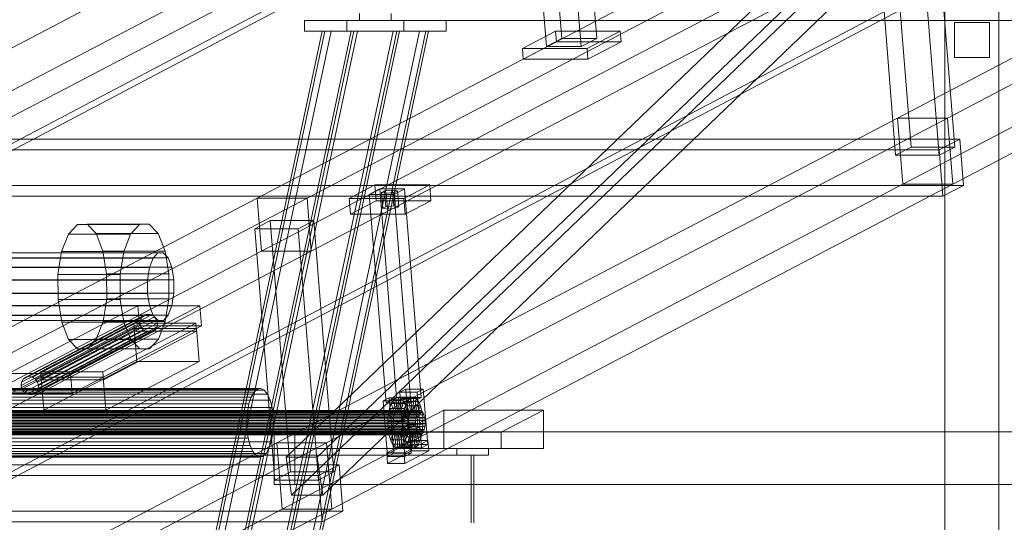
# Model space of a CAD drawing. Header units: millimetres. Extents: x -4738 to 65662, y -68080 to 6847.
# Tile 39 of 256: x -3879 to -3151, y -35844 to -35472. Entities that reach past the tile are written whole.
import ezdxf

# ---------------------------------------------------------------- set-up
doc = ezdxf.new("R2010")
doc.units = ezdxf.units.MM
for name, color, linetype, lineweight in [('COTAS_P', 1, 'Continuous', 0), ('frontal_C09', 7, 'Continuous', 0), ('frontal_C10', 7, 'Continuous', 0)]:
    doc.layers.add(name, color=color, linetype=linetype, lineweight=lineweight)
doc.dimstyles.new('R19_100', dxfattribs={"dimtxt": 250, "dimasz": 150, "dimexe": 150, "dimexo": 80, "dimgap": 100, "dimtad": 1, "dimtih": 1, "dimtoh": 1, "dimdsep": 46, "dimcen": 0.09, "dimadec": 0, "dimazin": 0, "dimtfac": 1, "dimtdec": 4, "dimtofl": 0, "dimtmove": 0, "dimatfit": 3, "dimfxl": 1, "dimtolj": 1, "dimtzin": 0, "dimarcsym": 0})

# ---------------------------------------------------------------- blocks, each defined once
blk = doc.blocks.new('DIM_R31_46')
at = {"layer": 'COTAS_P'}
for p, q in [((-4100, -35030), (-4219.91, -35921.98)), ((140, -35600), (20.09, -36491.98)), ((-4219.91, -35921.98), (-4065.25, -35897.36)), ((20.09, -36491.98), (-4219.91, -35921.98)), ((-4219.91, -35921.98), (-4077.24, -35986.56)), ((20.09, -36491.98), (-122.58, -36427.39)), ((20.09, -36491.98), (-134.57, -36516.59))]:
    blk.add_line(p, q, dxfattribs=at)
blk.add_text('4278.14 P', height=250, rotation=172.34341, dxfattribs=at).set_placement((-2113.24, -36306.08))

msp = doc.modelspace()

# ---------------------------------------------------------------- linework, layer by layer
at = {"layer": 'frontal_C09'}
for p, q in [((-3194.458, -35988), (-3194.458, -35272.815)), ((-3154.458, -35988), (-3154.458, -35278.192)), ((-3161.458, -35474.371), (-3187.458, -35474.371)), ((-3187.458, -35500.371), (-3187.458, -35474.371)), ((-3161.458, -35474.371), (-3161.458, -35500.371)), ((-3161.458, -35500.371), (-3187.458, -35500.371))]:
    msp.add_line(p, q, dxfattribs=at)
at = {"layer": 'frontal_C10'}
for p, q in [((-4449.639, -35862.156), (-440.917, -33746.29)), ((19.331, -33746.29), (-3989.39, -35862.156)), ((-440.523, -33751.187), (-4449.244, -35867.053)), ((-3988.995, -35867.053), (19.726, -33751.187)), ((-3984.231, -35545.176), (-3524.851, -35304.603)), ((-2770.043, -35304.603), (-3229.423, -35545.176)), ((-3192.603, -35545.176), (-2733.224, -35304.603)), ((-4017.134, -35594.161), (-3557.754, -35353.588)), ((-3980.314, -35594.161), (-3520.934, -35353.588)), ((-3225.506, -35594.161), (-2766.127, -35353.588)), ((-3188.686, -35594.161), (-2729.307, -35353.588)), ((-3243.915, -35363.932), (-3703.295, -35604.505)), ((-3666.475, -35604.505), (-3207.095, -35363.932)), ((-3237.503, -35369.481), (-3681.999, -35796.197)), ((-3658.986, -35796.197), (-3214.491, -35369.481)), ((-3485.855, -35386.64), (-3477.887, -35486.291)), ((-3452.113, -35486.291), (-3460.081, -35386.64)), ((-3230.905, -35572.676), (-3245.789, -35386.533)), ((-3234.305, -35380.519), (-3219.421, -35566.661)), ((-3198.688, -35572.676), (-3213.572, -35386.533)), ((-3187.204, -35566.661), (-3202.088, -35380.519)), ((-3489.372, -35492.305), (-3497.34, -35392.655)), ((-3471.566, -35392.655), (-3463.598, -35492.305)), ((-3677.882, -35824.286), (-3233.386, -35397.57)), ((-3654.869, -35824.286), (-3210.374, -35397.57)), ((-3700.161, -35643.692), (-3240.782, -35403.12)), ((-3663.341, -35643.692), (-3203.962, -35403.12)), ((-3637.097, -35472.889), (-3668.357, -35472.889)), ((-3668.357, -35472.889), (-3594.718, -35472.889)), ((-3668.357, -35480.889), (-3668.357, -35472.889)), ((-3563.458, -35472.889), (-3637.097, -35472.889)), ((-3637.097, -35472.889), (-3637.097, -35480.889)), ((-3627.63, -35472.889), (-3627.63, -35467.889)), ((-3604.185, -35472.889), (-3627.63, -35472.889)), ((-3627.63, -35472.889), (-2836.002, -35472.889)), ((-3604.185, -35467.889), (-3604.185, -35472.889)), ((-3604.185, -35472.889), (-2812.557, -35472.889)), ((-3594.718, -35472.889), (-3563.458, -35472.889)), ((-3594.718, -35472.889), (-3594.718, -35480.889)), ((-3563.458, -35480.889), (-3563.458, -35472.889)), ((-3760.25, -35975), (-3655.245, -35480.889)), ((-3653.291, -35480.889), (-3758.296, -35975)), ((-3648.689, -35480.889), (-3753.694, -35975)), ((-3738.759, -35975), (-3633.754, -35480.889)), ((-3631.8, -35480.889), (-3736.805, -35975)), ((-3734.156, -35975), (-3629.151, -35480.889)), ((-3707.669, -35975), (-3602.664, -35480.889)), ((-3600.015, -35480.889), (-3705.02, -35975)), ((-3703.067, -35975), (-3598.061, -35480.889)), ((-3583.126, -35480.889), (-3688.132, -35975)), ((-3578.524, -35480.889), (-3683.529, -35975)), ((-3681.575, -35975), (-3576.57, -35480.889)), ((-3594.718, -35480.889), (-3668.357, -35480.889)), ((-3668.357, -35480.889), (-3637.097, -35480.889)), ((-3653.291, -35480.889), (-3655.245, -35480.889)), ((-3655.245, -35480.889), (-3600.015, -35480.889)), ((-3598.061, -35480.889), (-3653.291, -35480.889)), ((-3633.754, -35480.889), (-3653.291, -35480.889)), ((-3653.291, -35480.889), (-3648.689, -35480.889)), ((-3648.689, -35480.889), (-3629.151, -35480.889)), ((-3637.097, -35480.889), (-3563.458, -35480.889)), ((-3631.8, -35480.889), (-3633.754, -35480.889)), ((-3633.754, -35480.889), (-3578.524, -35480.889)), ((-3629.151, -35480.889), (-3633.754, -35480.889)), ((-3576.57, -35480.889), (-3631.8, -35480.889)), ((-3583.126, -35480.889), (-3602.664, -35480.889)), ((-3602.664, -35480.889), (-3598.061, -35480.889)), ((-3600.015, -35480.889), (-3598.061, -35480.889)), ((-3598.061, -35480.889), (-3578.524, -35480.889)), ((-3563.458, -35480.889), (-3594.718, -35480.889)), ((-3578.524, -35480.889), (-3583.126, -35480.889)), ((-3578.524, -35480.889), (-3576.57, -35480.889)), ((-3482.582, -35480.923), (-3507.082, -35493.754)), ((-3434.716, -35480.923), (-3482.582, -35480.923)), ((-3482.582, -35480.923), (-3481.955, -35488.761)), ((-3459.216, -35493.754), (-3434.716, -35480.923)), ((-3434.09, -35488.761), (-3434.716, -35480.923)), ((-3506.456, -35501.592), (-3481.955, -35488.761)), ((-3489.372, -35492.305), (-3477.887, -35486.291)), ((-3481.955, -35488.761), (-3434.09, -35488.761)), ((-3477.887, -35486.291), (-3452.113, -35486.291)), ((-3452.113, -35486.291), (-3463.598, -35492.305)), ((-3434.09, -35488.761), (-3458.59, -35501.592)), ((-3507.082, -35493.754), (-3459.216, -35493.754)), ((-3506.456, -35501.592), (-3507.082, -35493.754)), ((-3463.598, -35492.305), (-3489.372, -35492.305)), ((-3459.216, -35493.754), (-3458.59, -35501.592)), ((-3458.59, -35501.592), (-3506.456, -35501.592)), ((-3229.423, -35545.176), (-3688.802, -35785.749)), ((-3651.982, -35785.749), (-3192.603, -35545.176)), ((-3229.423, -35545.176), (-3192.603, -35545.176)), ((-3225.506, -35594.161), (-3229.423, -35545.176)), ((-3192.603, -35545.176), (-3188.686, -35594.161)), ((-3183.38, -35560.76), (-4011.827, -35560.76)), ((-3198.693, -35568.779), (-3183.38, -35560.76)), ((-3180.638, -35595.05), (-3183.38, -35560.76)), ((-4027.14, -35568.779), (-3198.693, -35568.779)), ((-3230.905, -35572.676), (-3219.421, -35566.661)), ((-3219.421, -35566.661), (-3187.204, -35566.661)), ((-3198.693, -35568.779), (-3195.951, -35603.069)), ((-3187.204, -35566.661), (-3198.688, -35572.676)), ((-3198.688, -35572.676), (-3230.905, -35572.676)), ((-4009.086, -35595.05), (-3180.638, -35595.05)), ((-3684.886, -35834.734), (-3225.506, -35594.161)), ((-3648.066, -35834.734), (-3188.686, -35594.161)), ((-3616.182, -35594.666), (-3635.323, -35604.69)), ((-3612.719, -35597.673), (-3620.375, -35601.683)), ((-3575.68, -35594.666), (-3616.182, -35594.666)), ((-3616.182, -35594.666), (-3615.242, -35606.423)), ((-3594.309, -35597.673), (-3612.719, -35597.673)), ((-3612.719, -35597.673), (-3600.368, -35752.145)), ((-3609.136, -35599.077), (-3603.204, -35598.475)), ((-3603.204, -35598.475), (-3599.57, -35599.077)), ((-3602.264, -35610.232), (-3603.204, -35598.475)), ((-3601.965, -35601.683), (-3594.309, -35597.673)), ((-3594.821, -35604.69), (-3575.68, -35594.666)), ((-3581.958, -35752.145), (-3594.309, -35597.673)), ((-3574.74, -35606.423), (-3575.68, -35594.666)), ((-3188.686, -35594.161), (-3225.506, -35594.161)), ((-3180.638, -35595.05), (-3195.951, -35603.069)), ((-3195.951, -35603.069), (-4024.398, -35603.069)), ((-3703.295, -35604.505), (-3931.53, -35724.029)), ((-3894.71, -35724.029), (-3666.475, -35604.505)), ((-3703.295, -35604.505), (-3700.161, -35643.692)), ((-3666.475, -35604.505), (-3703.295, -35604.505)), ((-3663.341, -35643.692), (-3666.475, -35604.505)), ((-3635.323, -35604.69), (-3594.821, -35604.69)), ((-3634.383, -35616.447), (-3635.323, -35604.69)), ((-3620.375, -35601.683), (-3601.965, -35601.683)), ((-3608.024, -35756.154), (-3620.375, -35601.683)), ((-3611.433, -35600.28), (-3609.136, -35599.077)), ((-3607.798, -35600.881), (-3611.433, -35600.28)), ((-3610.493, -35612.036), (-3611.433, -35600.28)), ((-3608.196, -35610.833), (-3609.136, -35599.077)), ((-3601.867, -35600.28), (-3607.798, -35600.881)), ((-3607.798, -35600.881), (-3606.858, -35612.637)), ((-3601.965, -35601.683), (-3589.614, -35756.154)), ((-3599.57, -35599.077), (-3601.867, -35600.28)), ((-3600.927, -35612.036), (-3601.867, -35600.28)), ((-3598.63, -35610.833), (-3599.57, -35599.077)), ((-3594.821, -35604.69), (-3593.881, -35616.447)), ((-3634.383, -35616.447), (-3615.242, -35606.423)), ((-3615.242, -35606.423), (-3574.74, -35606.423)), ((-3608.196, -35610.833), (-3610.493, -35612.036)), ((-3610.493, -35612.036), (-3606.858, -35612.637)), ((-3602.264, -35610.232), (-3608.196, -35610.833)), ((-3606.858, -35612.637), (-3600.927, -35612.036)), ((-3598.63, -35610.833), (-3602.264, -35610.232)), ((-3600.927, -35612.036), (-3598.63, -35610.833)), ((-3574.74, -35606.423), (-3593.881, -35616.447)), ((-3593.881, -35616.447), (-3634.383, -35616.447)), ((-3843.03, -35631.065), (-3836.425, -35623.954)), ((-3836.425, -35623.954), (-3829.259, -35623.853)), ((-3836.425, -35623.954), (-3790.4, -35623.954)), ((-3829.259, -35623.853), (-3822.624, -35630.778)), ((-3829.259, -35623.853), (-3783.234, -35623.853)), ((-3790.4, -35623.954), (-3797.005, -35631.065)), ((-3783.234, -35623.853), (-3790.4, -35623.954)), ((-3776.599, -35630.778), (-3783.234, -35623.853)), ((-3693.684, -35621.091), (-3705.169, -35627.106)), ((-3705.169, -35627.106), (-3672.951, -35627.106)), ((-3690.285, -35813.248), (-3705.169, -35627.106)), ((-3661.467, -35621.091), (-3693.684, -35621.091)), ((-3693.684, -35621.091), (-3678.8, -35807.234)), ((-3672.951, -35627.106), (-3661.467, -35621.091)), ((-3658.068, -35813.248), (-3672.951, -35627.106)), ((-3646.583, -35807.234), (-3661.467, -35621.091)), ((-3848.069, -35644.103), (-3843.03, -35631.065)), ((-3843.03, -35631.065), (-3797.005, -35631.065)), ((-3822.624, -35630.778), (-3817.529, -35643.674)), ((-3822.624, -35630.778), (-3776.599, -35630.778)), ((-3797.005, -35631.065), (-3802.044, -35644.103)), ((-3771.504, -35643.674), (-3776.599, -35630.778)), ((-3928.396, -35763.217), (-3700.161, -35643.692)), ((-3918.407, -35648.876), (-3780.333, -35648.876)), ((-3914.824, -35645.018), (-3776.749, -35645.018)), ((-3910.936, -35644.963), (-3772.861, -35644.963)), ((-3907.336, -35648.72), (-3769.261, -35648.72)), ((-3891.576, -35763.217), (-3663.341, -35643.692)), ((-3850.774, -35661.084), (-3848.069, -35644.103)), ((-3848.069, -35644.103), (-3802.044, -35644.103)), ((-3817.529, -35643.674), (-3814.75, -35660.578)), ((-3817.529, -35643.674), (-3771.504, -35643.674)), ((-3802.044, -35644.103), (-3804.75, -35661.084)), ((-3780.333, -35648.876), (-3783.067, -35655.95)), ((-3776.749, -35645.018), (-3780.333, -35648.876)), ((-3772.861, -35644.963), (-3776.749, -35645.018)), ((-3769.261, -35648.72), (-3772.861, -35644.963)), ((-3768.725, -35660.578), (-3771.504, -35643.674)), ((-3766.497, -35655.717), (-3769.261, -35648.72)), ((-3700.161, -35643.692), (-3663.341, -35643.692)), ((-3921.141, -35655.95), (-3783.067, -35655.95)), ((-3904.572, -35655.717), (-3766.497, -35655.717)), ((-3783.067, -35655.95), (-3784.535, -35665.163)), ((-3764.99, -35664.888), (-3766.497, -35655.717)), ((-3850.735, -35679.422), (-3850.774, -35661.084)), ((-3850.774, -35661.084), (-3804.75, -35661.084)), ((-3814.75, -35660.578), (-3814.711, -35678.916)), ((-3768.725, -35660.578), (-3814.75, -35660.578)), ((-3804.75, -35661.084), (-3804.71, -35679.422)), ((-3768.686, -35678.916), (-3768.725, -35660.578)), ((-3922.609, -35665.163), (-3784.535, -35665.163)), ((-3764.99, -35664.888), (-3903.064, -35664.888)), ((-3784.535, -35665.163), (-3784.513, -35675.112)), ((-3764.968, -35674.837), (-3764.99, -35664.888)), ((-3922.588, -35675.112), (-3784.513, -35675.112)), ((-3903.043, -35674.837), (-3764.968, -35674.837)), ((-3814.711, -35678.916), (-3817.417, -35695.897)), ((-3814.711, -35678.916), (-3768.686, -35678.916)), ((-3784.513, -35675.112), (-3783.006, -35684.283)), ((-3771.392, -35695.897), (-3768.686, -35678.916)), ((-3766.436, -35684.05), (-3764.968, -35674.837)), ((-3921.08, -35684.283), (-3783.006, -35684.283)), ((-3904.511, -35684.05), (-3766.436, -35684.05)), ((-3791.719, -35684.242), (-3887.423, -35734.361)), ((-3847.957, -35696.326), (-3850.735, -35679.422)), ((-3850.735, -35679.422), (-3804.71, -35679.422)), ((-3841.399, -35734.361), (-3745.694, -35684.242)), ((-3804.71, -35679.422), (-3801.932, -35696.326)), ((-3745.694, -35684.242), (-3791.719, -35684.242)), ((-3791.719, -35684.242), (-3790.544, -35698.937)), ((-3783.006, -35684.283), (-3780.242, -35691.28)), ((-3769.17, -35691.124), (-3766.436, -35684.05)), ((-3744.519, -35698.937), (-3745.694, -35684.242)), ((-3918.316, -35691.28), (-3780.242, -35691.28)), ((-3907.245, -35691.124), (-3769.17, -35691.124)), ((-3876.62, -35738.42), (-3788.572, -35692.31)), ((-3874.648, -35736.933), (-3786.6, -35690.823)), ((-3872.224, -35736.411), (-3784.176, -35690.301)), ((-3869.716, -35736.933), (-3781.669, -35690.823)), ((-3867.507, -35738.42), (-3779.459, -35692.31)), ((-3789.791, -35694.535), (-3788.572, -35692.31)), ((-3788.572, -35692.31), (-3786.6, -35690.823)), ((-3786.6, -35690.823), (-3784.176, -35690.301)), ((-3784.176, -35690.301), (-3781.669, -35690.823)), ((-3781.669, -35690.823), (-3779.459, -35692.31)), ((-3780.242, -35691.28), (-3776.642, -35695.037)), ((-3779.459, -35692.31), (-3777.885, -35694.535)), ((-3772.754, -35694.982), (-3769.17, -35691.124)), ((-3914.716, -35695.037), (-3776.642, -35695.037)), ((-3910.828, -35694.982), (-3772.754, -35694.982)), ((-3886.248, -35749.057), (-3790.544, -35698.937)), ((-3790.071, -35697.159), (-3878.119, -35743.269)), ((-3877.838, -35740.645), (-3789.791, -35694.535)), ((-3877.419, -35745.893), (-3789.371, -35699.784)), ((-3865.932, -35740.645), (-3777.885, -35694.535)), ((-3865.513, -35745.893), (-3777.465, -35699.784)), ((-3865.232, -35743.269), (-3777.184, -35697.159)), ((-3794.686, -35697.023), (-3863.593, -35733.109)), ((-3842.862, -35709.222), (-3847.957, -35696.326)), ((-3847.957, -35696.326), (-3801.932, -35696.326)), ((-3744.519, -35698.937), (-3840.223, -35749.057)), ((-3817.417, -35695.897), (-3822.456, -35708.935)), ((-3817.568, -35733.109), (-3748.661, -35697.023)), ((-3817.417, -35695.897), (-3771.392, -35695.897)), ((-3801.932, -35696.326), (-3796.837, -35709.222)), ((-3748.661, -35697.023), (-3794.686, -35697.023)), ((-3794.686, -35697.023), (-3794.216, -35702.901)), ((-3790.544, -35698.937), (-3744.519, -35698.937)), ((-3790.071, -35697.159), (-3789.791, -35694.535)), ((-3789.371, -35699.784), (-3790.071, -35697.159)), ((-3787.796, -35702.009), (-3789.371, -35699.784)), ((-3777.465, -35699.784), (-3778.684, -35702.009)), ((-3777.885, -35694.535), (-3777.184, -35697.159)), ((-3777.184, -35697.159), (-3777.465, -35699.784)), ((-3776.642, -35695.037), (-3772.754, -35694.982)), ((-3776.431, -35708.935), (-3771.392, -35695.897)), ((-3748.191, -35702.901), (-3748.661, -35697.023)), ((-3875.844, -35748.118), (-3787.796, -35702.009)), ((-3873.635, -35749.605), (-3785.587, -35703.495)), ((-3871.127, -35750.127), (-3783.079, -35704.017)), ((-3868.703, -35749.605), (-3780.655, -35703.495)), ((-3866.732, -35748.118), (-3778.684, -35702.009)), ((-3794.372, -35700.942), (-3863.279, -35737.028)), ((-3863.123, -35738.987), (-3794.216, -35702.901)), ((-3817.254, -35737.028), (-3748.348, -35700.942)), ((-3748.191, -35702.901), (-3817.098, -35738.987)), ((-3748.348, -35700.942), (-3794.372, -35700.942)), ((-3794.372, -35700.942), (-3792.414, -35725.434)), ((-3794.216, -35702.901), (-3748.191, -35702.901)), ((-3785.587, -35703.495), (-3787.796, -35702.009)), ((-3783.079, -35704.017), (-3785.587, -35703.495)), ((-3780.655, -35703.495), (-3783.079, -35704.017)), ((-3778.684, -35702.009), (-3780.655, -35703.495)), ((-3746.389, -35725.434), (-3748.348, -35700.942)), ((-3836.227, -35716.147), (-3842.862, -35709.222)), ((-3842.862, -35709.222), (-3796.837, -35709.222)), ((-3822.456, -35708.935), (-3829.061, -35716.046)), ((-3822.456, -35708.935), (-3776.431, -35708.935)), ((-3796.837, -35709.222), (-3790.202, -35716.147)), ((-3783.036, -35716.046), (-3776.431, -35708.935)), ((-3829.061, -35716.046), (-3836.227, -35716.147)), ((-3836.227, -35716.147), (-3790.202, -35716.147)), ((-3829.061, -35716.046), (-3783.036, -35716.046)), ((-3790.202, -35716.147), (-3783.036, -35716.046)), ((-3861.321, -35761.52), (-3792.414, -35725.434)), ((-3746.389, -35725.434), (-3815.296, -35761.52)), ((-3792.414, -35725.434), (-3746.389, -35725.434)), ((-3887.423, -35734.361), (-3841.399, -35734.361)), ((-3874.648, -35736.933), (-3876.62, -35738.42)), ((-3872.224, -35736.411), (-3874.648, -35736.933)), ((-3869.716, -35736.933), (-3872.224, -35736.411)), ((-3867.507, -35738.42), (-3869.716, -35736.933)), ((-3863.593, -35733.109), (-3817.568, -35733.109)), ((-3863.123, -35738.987), (-3863.593, -35733.109)), ((-3863.279, -35737.028), (-3817.254, -35737.028)), ((-3861.321, -35761.52), (-3863.279, -35737.028)), ((-3841.399, -35734.361), (-3840.223, -35749.057)), ((-3817.568, -35733.109), (-3817.098, -35738.987)), ((-3817.254, -35737.028), (-3815.296, -35761.52)), ((-3877.838, -35740.645), (-3878.119, -35743.269)), ((-3878.119, -35743.269), (-3877.419, -35745.893)), ((-3876.62, -35738.42), (-3877.838, -35740.645)), ((-3865.932, -35740.645), (-3867.507, -35738.42)), ((-3865.232, -35743.269), (-3865.932, -35740.645)), ((-3865.513, -35745.893), (-3865.232, -35743.269)), ((-3817.098, -35738.987), (-3863.123, -35738.987)), ((-3707.804, -35751.8), (-4280.63, -35751.8)), ((-3705.658, -35748.086), (-4278.483, -35748.086)), ((-3703.209, -35745.92), (-4276.034, -35745.92)), ((-3700.625, -35745.45), (-4273.45, -35745.45)), ((-3698.081, -35746.708), (-4270.906, -35746.708)), ((-3695.751, -35749.608), (-4268.576, -35749.608)), ((-3840.223, -35749.057), (-3886.248, -35749.057)), ((-3877.419, -35745.893), (-3875.844, -35748.118)), ((-3875.844, -35748.118), (-3873.635, -35749.605)), ((-3873.635, -35749.605), (-3871.127, -35750.127)), ((-3871.127, -35750.127), (-3868.703, -35749.605)), ((-3868.703, -35749.605), (-3866.732, -35748.118)), ((-3866.732, -35748.118), (-3865.513, -35745.893)), ((-3709.502, -35756.809), (-3707.804, -35751.8)), ((-3707.804, -35751.8), (-3705.658, -35748.086)), ((-3705.658, -35748.086), (-3703.209, -35745.92)), ((-3703.209, -35745.92), (-3700.625, -35745.45)), ((-3700.625, -35745.45), (-3698.081, -35746.708)), ((-3698.081, -35746.708), (-3695.751, -35749.608)), ((-3695.751, -35749.608), (-3693.793, -35753.952)), ((-3598.737, -35751.839), (-3600.67, -35752.19)), ((-3598.737, -35751.839), (-3598.971, -35761.821)), ((-3596.834, -35752.779), (-3598.737, -35751.839)), ((-3587.691, -35751.839), (-3598.737, -35751.839)), ((-3593.326, -35745.82), (-3597.919, -35748.226)), ((-3597.919, -35748.226), (-3585.033, -35748.226)), ((-3594.629, -35789.373), (-3597.919, -35748.226)), ((-3580.439, -35745.82), (-3593.326, -35745.82)), ((-3593.326, -35745.82), (-3590.036, -35786.968)), ((-3589.625, -35752.19), (-3587.691, -35751.839)), ((-3587.925, -35761.821), (-3587.691, -35751.839)), ((-3587.691, -35751.839), (-3585.788, -35752.779)), ((-3585.033, -35748.226), (-3580.439, -35745.82)), ((-3585.033, -35748.226), (-3581.742, -35789.373)), ((-3577.149, -35786.968), (-3580.439, -35745.82)), ((-3709.502, -35756.809), (-4282.327, -35756.809)), ((-3693.793, -35753.952), (-4266.619, -35753.952)), ((-3710.635, -35762.772), (-3709.502, -35756.809)), ((-3693.793, -35753.952), (-3692.342, -35759.445)), ((-3605.576, -35752.236), (-3610.17, -35754.641)), ((-3610.17, -35754.641), (-3597.283, -35754.641)), ((-3606.879, -35795.789), (-3610.17, -35754.641)), ((-3608.024, -35756.154), (-3600.368, -35752.145)), ((-3589.614, -35756.154), (-3608.024, -35756.154)), ((-3592.689, -35752.236), (-3605.576, -35752.236)), ((-3605.576, -35752.236), (-3602.286, -35793.383)), ((-3604.108, -35756.589), (-3605.378, -35760.336)), ((-3602.502, -35753.81), (-3604.108, -35756.589)), ((-3604.108, -35756.589), (-3601.515, -35764.071)), ((-3593.062, -35756.589), (-3604.108, -35756.589)), ((-3600.67, -35752.19), (-3602.502, -35753.81)), ((-3602.502, -35753.81), (-3600.755, -35762.755)), ((-3591.456, -35753.81), (-3602.502, -35753.81)), ((-3600.67, -35752.19), (-3599.887, -35761.987)), ((-3589.625, -35752.19), (-3600.67, -35752.19)), ((-3600.368, -35752.145), (-3581.958, -35752.145)), ((-3596.834, -35752.779), (-3598.07, -35762.266)), ((-3597.283, -35754.641), (-3592.689, -35752.236)), ((-3597.283, -35754.641), (-3593.993, -35795.789)), ((-3595.091, -35754.949), (-3597.244, -35763.294)), ((-3595.091, -35754.949), (-3596.834, -35752.779)), ((-3585.788, -35752.779), (-3596.834, -35752.779)), ((-3593.627, -35758.199), (-3596.551, -35764.833)), ((-3593.627, -35758.199), (-3595.091, -35754.949)), ((-3584.045, -35754.949), (-3595.091, -35754.949)), ((-3594.332, -35760.336), (-3593.062, -35756.589)), ((-3592.542, -35762.307), (-3593.627, -35758.199)), ((-3582.581, -35758.199), (-3593.627, -35758.199)), ((-3593.062, -35756.589), (-3591.456, -35753.81)), ((-3590.469, -35764.071), (-3593.062, -35756.589)), ((-3589.399, -35793.383), (-3592.689, -35752.236)), ((-3591.456, -35753.81), (-3589.625, -35752.19)), ((-3589.709, -35762.755), (-3591.456, -35753.81)), ((-3588.841, -35761.987), (-3589.625, -35752.19)), ((-3581.958, -35752.145), (-3589.614, -35756.154)), ((-3587.024, -35762.266), (-3585.788, -35752.779)), ((-3586.198, -35763.294), (-3584.045, -35754.949)), ((-3585.788, -35752.779), (-3584.045, -35754.949)), ((-3585.505, -35764.833), (-3582.581, -35758.199)), ((-3584.045, -35754.949), (-3582.581, -35758.199)), ((-3582.581, -35758.199), (-3581.496, -35762.307)), ((-3585.548, -35765.845), (-4395.585, -35765.845)), ((-3584.946, -35764.071), (-4394.984, -35764.071)), ((-3584.186, -35762.755), (-4394.223, -35762.755)), ((-3583.318, -35761.987), (-4393.356, -35761.987)), ((-3582.402, -35761.821), (-4392.44, -35761.821)), ((-3581.501, -35762.266), (-4391.539, -35762.266)), ((-3580.675, -35763.294), (-4390.713, -35763.294)), ((-3579.982, -35764.833), (-4390.019, -35764.833)), ((-3710.635, -35762.772), (-4283.46, -35762.772)), ((-3692.342, -35759.445), (-4265.167, -35759.445)), ((-4264.321, -35765.712), (-3691.496, -35765.712)), ((-3815.296, -35761.52), (-3861.321, -35761.52)), ((-3711.126, -35769.283), (-3710.635, -35762.772)), ((-3692.342, -35759.445), (-3691.496, -35765.712)), ((-3691.496, -35765.712), (-3691.312, -35772.326)), ((-3606.225, -35764.796), (-3606.593, -35769.666)), ((-3605.378, -35760.336), (-3606.225, -35764.796)), ((-3606.225, -35764.796), (-3602.518, -35767.958)), ((-3595.179, -35764.796), (-3606.225, -35764.796)), ((-3605.378, -35760.336), (-3602.117, -35765.845)), ((-3594.332, -35760.336), (-3605.378, -35760.336)), ((-3602.518, -35767.958), (-3602.117, -35765.845)), ((-3602.117, -35765.845), (-3601.515, -35764.071)), ((-3602.117, -35765.845), (-3591.071, -35765.845)), ((-3601.515, -35764.071), (-3600.755, -35762.755)), ((-3601.515, -35764.071), (-3590.469, -35764.071)), ((-3600.755, -35762.755), (-3599.887, -35761.987)), ((-3600.755, -35762.755), (-3589.709, -35762.755)), ((-3599.887, -35761.987), (-3598.971, -35761.821)), ((-3599.887, -35761.987), (-3588.841, -35761.987)), ((-3598.971, -35761.821), (-3598.07, -35762.266)), ((-3598.971, -35761.821), (-3587.925, -35761.821)), ((-3598.07, -35762.266), (-3597.244, -35763.294)), ((-3598.07, -35762.266), (-3587.024, -35762.266)), ((-3597.244, -35763.294), (-3596.551, -35764.833)), ((-3597.244, -35763.294), (-3586.198, -35763.294)), ((-3596.551, -35764.833), (-3596.037, -35766.78)), ((-3596.551, -35764.833), (-3585.505, -35764.833)), ((-3565.243, -35761.416), (-3596.503, -35777.786)), ((-3592.542, -35762.307), (-3596.037, -35766.78)), ((-3595.547, -35769.666), (-3595.179, -35764.796)), ((-3595.179, -35764.796), (-3594.332, -35760.336)), ((-3591.472, -35767.958), (-3595.179, -35764.796)), ((-3591.071, -35765.845), (-3594.332, -35760.336)), ((-3591.909, -35766.995), (-3592.542, -35762.307)), ((-3581.496, -35762.307), (-3592.542, -35762.307)), ((-3591.071, -35765.845), (-3591.472, -35767.958)), ((-3590.469, -35764.071), (-3591.071, -35765.845)), ((-3589.709, -35762.755), (-3590.469, -35764.071)), ((-3588.841, -35761.987), (-3589.709, -35762.755)), ((-3587.925, -35761.821), (-3588.841, -35761.987)), ((-3587.024, -35762.266), (-3587.925, -35761.821)), ((-3586.198, -35763.294), (-3587.024, -35762.266)), ((-3585.505, -35764.833), (-3586.198, -35763.294)), ((-3585.949, -35767.958), (-3585.548, -35765.845)), ((-3585.548, -35765.845), (-3584.946, -35764.071)), ((-3584.991, -35766.78), (-3585.505, -35764.833)), ((-3584.991, -35766.78), (-3581.496, -35762.307)), ((-3584.946, -35764.071), (-3584.186, -35762.755)), ((-3584.186, -35762.755), (-3583.318, -35761.987)), ((-3583.318, -35761.987), (-3582.402, -35761.821)), ((-3582.402, -35761.821), (-3581.501, -35762.266)), ((-3581.501, -35762.266), (-3580.675, -35763.294)), ((-3581.496, -35762.307), (-3580.863, -35766.995)), ((-3580.675, -35763.294), (-3579.982, -35764.833)), ((-3579.982, -35764.833), (-3579.468, -35766.78)), ((-3491.603, -35761.416), (-3565.243, -35761.416)), ((-3565.243, -35761.416), (-3565.243, -35789.786)), ((-3522.863, -35777.786), (-3491.603, -35761.416)), ((-3491.603, -35789.786), (-3491.603, -35761.416)), ((-3586.124, -35770.265), (-4396.161, -35770.265)), ((-3586.058, -35772.609), (-4396.096, -35772.609)), ((-3585.949, -35767.958), (-4395.987, -35767.958)), ((-3579.468, -35766.78), (-4389.505, -35766.78)), ((-3579.277, -35773.651), (-4389.314, -35773.651)), ((-4389.205, -35769), (-3579.168, -35769)), ((-3579.103, -35771.344), (-4389.14, -35771.344)), ((-3711.126, -35769.283), (-4283.952, -35769.283)), ((-3691.312, -35772.326), (-4264.137, -35772.326)), ((-3710.943, -35775.897), (-3711.126, -35769.283)), ((-3691.312, -35772.326), (-3691.804, -35778.837)), ((-3606.593, -35769.666), (-3602.693, -35770.265)), ((-3595.547, -35769.666), (-3606.593, -35769.666)), ((-3606.593, -35769.666), (-3606.456, -35774.613)), ((-3606.456, -35774.613), (-3602.627, -35772.609)), ((-3602.693, -35770.265), (-3602.518, -35767.958)), ((-3602.693, -35770.265), (-3591.647, -35770.265)), ((-3602.627, -35772.609), (-3602.693, -35770.265)), ((-3602.627, -35772.609), (-3591.581, -35772.609)), ((-3602.328, -35774.829), (-3602.627, -35772.609)), ((-3602.518, -35767.958), (-3591.472, -35767.958)), ((-3595.846, -35773.651), (-3596.247, -35775.763)), ((-3596.037, -35766.78), (-3595.737, -35769)), ((-3596.037, -35766.78), (-3584.991, -35766.78)), ((-3595.672, -35771.344), (-3595.846, -35773.651)), ((-3592.139, -35776.813), (-3595.846, -35773.651)), ((-3595.846, -35773.651), (-3584.8, -35773.651)), ((-3595.737, -35769), (-3591.909, -35766.995)), ((-3584.691, -35769), (-3595.737, -35769)), ((-3595.737, -35769), (-3595.672, -35771.344)), ((-3591.771, -35771.943), (-3595.672, -35771.344)), ((-3595.672, -35771.344), (-3584.626, -35771.344)), ((-3591.647, -35770.265), (-3595.547, -35769.666)), ((-3595.41, -35774.613), (-3595.547, -35769.666)), ((-3591.581, -35772.609), (-3595.41, -35774.613)), ((-3592.139, -35776.813), (-3591.771, -35771.943)), ((-3591.909, -35766.995), (-3580.863, -35766.995)), ((-3591.771, -35771.943), (-3591.909, -35766.995)), ((-3580.725, -35771.943), (-3591.771, -35771.943)), ((-3591.472, -35767.958), (-3591.647, -35770.265)), ((-3591.647, -35770.265), (-3591.581, -35772.609)), ((-3591.581, -35772.609), (-3591.282, -35774.829)), ((-3586.124, -35770.265), (-3585.949, -35767.958)), ((-3586.058, -35772.609), (-3586.124, -35770.265)), ((-3585.759, -35774.829), (-3586.058, -35772.609)), ((-3585.201, -35775.763), (-3584.8, -35773.651)), ((-3584.691, -35769), (-3584.991, -35766.78)), ((-3584.8, -35773.651), (-3584.626, -35771.344)), ((-3584.8, -35773.651), (-3581.093, -35776.813)), ((-3580.863, -35766.995), (-3584.691, -35769)), ((-3584.626, -35771.344), (-3584.691, -35769)), ((-3584.626, -35771.344), (-3580.725, -35771.943)), ((-3580.725, -35771.943), (-3581.093, -35776.813)), ((-3580.863, -35766.995), (-3580.725, -35771.943)), ((-3579.277, -35773.651), (-3579.678, -35775.763)), ((-3579.468, -35766.78), (-3579.168, -35769)), ((-3579.103, -35771.344), (-3579.277, -35773.651)), ((-3579.168, -35769), (-3579.103, -35771.344)), ((-3585.759, -35774.829), (-4395.796, -35774.829)), ((-3585.244, -35776.776), (-4395.282, -35776.776)), ((-3584.551, -35778.315), (-4394.588, -35778.315)), ((-3583.725, -35779.343), (-4393.763, -35779.343)), ((-3582.824, -35779.788), (-4392.861, -35779.788)), ((-3581.908, -35779.622), (-4391.946, -35779.622)), ((-3581.04, -35778.854), (-4391.078, -35778.854)), ((-3580.28, -35777.538), (-4390.317, -35777.538)), ((-3579.678, -35775.763), (-4389.716, -35775.763)), ((-3710.943, -35775.897), (-4283.768, -35775.897)), ((-3691.804, -35778.837), (-4264.629, -35778.837)), ((-3710.096, -35782.164), (-3710.943, -35775.897)), ((-3691.804, -35778.837), (-3692.937, -35784.8)), ((-3675.491, -35777.62), (-3690.73, -35777.62)), ((-3690.73, -35777.62), (-2764.696, -35777.62)), ((-3690.73, -35816.62), (-3690.73, -35777.62)), ((-2749.457, -35777.62), (-3675.491, -35777.62)), ((-3675.491, -35816.62), (-3675.491, -35777.62)), ((-3595.41, -35774.613), (-3606.456, -35774.613)), ((-3606.456, -35774.613), (-3605.823, -35779.301)), ((-3605.823, -35779.301), (-3602.328, -35774.829)), ((-3594.777, -35779.301), (-3605.823, -35779.301)), ((-3605.823, -35779.301), (-3604.737, -35783.41)), ((-3604.737, -35783.41), (-3601.813, -35776.776)), ((-3603.273, -35786.66), (-3601.12, -35778.315)), ((-3602.328, -35774.829), (-3591.282, -35774.829)), ((-3601.813, -35776.776), (-3602.328, -35774.829)), ((-3601.813, -35776.776), (-3590.767, -35776.776)), ((-3601.12, -35778.315), (-3601.813, -35776.776)), ((-3601.53, -35788.829), (-3600.294, -35779.343)), ((-3601.12, -35778.315), (-3590.074, -35778.315)), ((-3600.294, -35779.343), (-3601.12, -35778.315)), ((-3600.294, -35779.343), (-3589.248, -35779.343)), ((-3599.393, -35779.788), (-3600.294, -35779.343)), ((-3599.627, -35789.77), (-3599.393, -35779.788)), ((-3598.477, -35779.622), (-3599.393, -35779.788)), ((-3599.393, -35779.788), (-3588.347, -35779.788)), ((-3597.609, -35778.854), (-3598.477, -35779.622)), ((-3597.694, -35789.419), (-3598.477, -35779.622)), ((-3598.477, -35779.622), (-3587.431, -35779.622)), ((-3596.849, -35777.538), (-3597.609, -35778.854)), ((-3595.862, -35787.799), (-3597.609, -35778.854)), ((-3597.609, -35778.854), (-3586.563, -35778.854)), ((-3596.247, -35775.763), (-3596.849, -35777.538)), ((-3594.256, -35785.02), (-3596.849, -35777.538)), ((-3596.849, -35777.538), (-3585.803, -35777.538)), ((-3596.503, -35777.786), (-3522.863, -35777.786)), ((-3596.503, -35789.786), (-3596.503, -35777.786)), ((-3592.986, -35781.273), (-3596.247, -35775.763)), ((-3596.247, -35775.763), (-3585.201, -35775.763)), ((-3594.777, -35779.301), (-3595.41, -35774.613)), ((-3591.282, -35774.829), (-3594.777, -35779.301)), ((-3593.691, -35783.41), (-3594.777, -35779.301)), ((-3590.767, -35776.776), (-3593.691, -35783.41)), ((-3592.986, -35781.273), (-3592.139, -35776.813)), ((-3590.074, -35778.315), (-3592.227, -35786.66)), ((-3581.093, -35776.813), (-3592.139, -35776.813)), ((-3591.282, -35774.829), (-3590.767, -35776.776)), ((-3590.767, -35776.776), (-3590.074, -35778.315)), ((-3589.248, -35779.343), (-3590.484, -35788.829)), ((-3590.074, -35778.315), (-3589.248, -35779.343)), ((-3589.248, -35779.343), (-3588.347, -35779.788)), ((-3588.347, -35779.788), (-3588.581, -35789.77)), ((-3588.347, -35779.788), (-3587.431, -35779.622)), ((-3587.431, -35779.622), (-3586.563, -35778.854)), ((-3587.431, -35779.622), (-3586.648, -35789.419)), ((-3586.563, -35778.854), (-3585.803, -35777.538)), ((-3586.563, -35778.854), (-3584.816, -35787.799)), ((-3585.803, -35777.538), (-3585.201, -35775.763)), ((-3585.803, -35777.538), (-3583.21, -35785.02)), ((-3585.244, -35776.776), (-3585.759, -35774.829)), ((-3584.551, -35778.315), (-3585.244, -35776.776)), ((-3585.201, -35775.763), (-3581.941, -35781.273)), ((-3583.725, -35779.343), (-3584.551, -35778.315)), ((-3582.824, -35779.788), (-3583.725, -35779.343)), ((-3581.908, -35779.622), (-3582.824, -35779.788)), ((-3581.093, -35776.813), (-3581.941, -35781.273)), ((-3581.04, -35778.854), (-3581.908, -35779.622)), ((-3580.28, -35777.538), (-3581.04, -35778.854)), ((-3579.678, -35775.763), (-3580.28, -35777.538)), ((-3522.863, -35777.786), (-3522.863, -35789.786)), ((-3710.096, -35782.164), (-4282.922, -35782.164)), ((-3708.645, -35787.657), (-4281.471, -35787.657)), ((-3692.937, -35784.8), (-4265.762, -35784.8)), ((-3688.802, -35785.749), (-3917.037, -35905.273)), ((-3880.218, -35905.273), (-3651.982, -35785.749)), ((-3708.645, -35787.657), (-3710.096, -35782.164)), ((-3706.688, -35792.001), (-3708.645, -35787.657)), ((-3692.937, -35784.8), (-3694.634, -35789.809)), ((-3688.802, -35785.749), (-3684.886, -35834.734)), ((-3651.982, -35785.749), (-3688.802, -35785.749)), ((-3648.066, -35834.734), (-3651.982, -35785.749)), ((-3589.888, -35783.828), (-3607.497, -35793.05)), ((-3593.691, -35783.41), (-3604.737, -35783.41)), ((-3604.737, -35783.41), (-3603.273, -35786.66)), ((-3592.227, -35786.66), (-3603.273, -35786.66)), ((-3603.273, -35786.66), (-3601.53, -35788.829)), ((-3597.694, -35789.419), (-3595.862, -35787.799)), ((-3595.862, -35787.799), (-3594.256, -35785.02)), ((-3584.816, -35787.799), (-3595.862, -35787.799)), ((-3594.629, -35789.373), (-3590.036, -35786.968)), ((-3594.61, -35793.05), (-3577.001, -35783.828)), ((-3594.256, -35785.02), (-3592.986, -35781.273)), ((-3583.21, -35785.02), (-3594.256, -35785.02)), ((-3592.227, -35786.66), (-3593.691, -35783.41)), ((-3581.941, -35781.273), (-3592.986, -35781.273)), ((-3590.484, -35788.829), (-3592.227, -35786.66)), ((-3590.036, -35786.968), (-3577.149, -35786.968)), ((-3577.001, -35783.828), (-3589.888, -35783.828)), ((-3589.888, -35783.828), (-3589.261, -35791.666)), ((-3584.816, -35787.799), (-3586.648, -35789.419)), ((-3583.21, -35785.02), (-3584.816, -35787.799)), ((-3581.941, -35781.273), (-3583.21, -35785.02)), ((-3577.149, -35786.968), (-3581.742, -35789.373)), ((-3576.374, -35791.666), (-3577.001, -35783.828)), ((-4347.325, -35789.786), (-3555.697, -35789.786)), ((-4347.325, -35794.786), (-3555.697, -35794.786)), ((-4336.579, -35794.786), (-3544.951, -35794.786)), ((-3542.998, -35794.786), (-4334.625, -35794.786)), ((-3532.252, -35789.786), (-4323.88, -35789.786)), ((-4323.88, -35794.786), (-3532.252, -35794.786)), ((-3706.688, -35792.001), (-4279.513, -35792.001)), ((-3704.358, -35794.901), (-4277.183, -35794.901)), ((-3696.781, -35793.523), (-4269.606, -35793.523)), ((-3694.634, -35789.809), (-4267.46, -35789.809)), ((-3704.358, -35794.901), (-3706.688, -35792.001)), ((-3701.814, -35796.159), (-3704.358, -35794.901)), ((-3696.781, -35793.523), (-3699.229, -35795.689)), ((-3694.634, -35789.809), (-3696.781, -35793.523)), ((-3607.497, -35793.05), (-3594.61, -35793.05)), ((-3606.871, -35800.888), (-3607.497, -35793.05)), ((-3606.879, -35795.789), (-3602.286, -35793.383)), ((-3606.871, -35800.888), (-3589.261, -35791.666)), ((-3602.286, -35793.383), (-3589.399, -35793.383)), ((-3590.484, -35788.829), (-3601.53, -35788.829)), ((-3601.53, -35788.829), (-3599.627, -35789.77)), ((-3599.627, -35789.77), (-3597.694, -35789.419)), ((-3588.581, -35789.77), (-3599.627, -35789.77)), ((-3586.648, -35789.419), (-3597.694, -35789.419)), ((-3522.863, -35789.786), (-3596.503, -35789.786)), ((-3596.503, -35789.786), (-3565.243, -35789.786)), ((-3581.742, -35789.373), (-3594.629, -35789.373)), ((-3594.61, -35793.05), (-3593.984, -35800.888)), ((-3589.399, -35793.383), (-3593.993, -35795.789)), ((-3576.374, -35791.666), (-3593.984, -35800.888)), ((-3588.581, -35789.77), (-3590.484, -35788.829)), ((-3589.261, -35791.666), (-3576.374, -35791.666)), ((-3586.648, -35789.419), (-3588.581, -35789.77)), ((-3565.243, -35789.786), (-3491.603, -35789.786)), ((-3532.252, -35789.786), (-3555.697, -35789.786)), ((-3555.697, -35789.786), (-3555.697, -35794.786)), ((-3555.697, -35794.786), (-3532.252, -35794.786)), ((-3542.998, -35794.786), (-3544.951, -35794.786)), ((-3544.951, -35794.786), (-3544.951, -35844.786)), ((-3542.998, -35844.786), (-3542.998, -35794.786)), ((-3532.252, -35794.786), (-3532.252, -35789.786)), ((-3491.603, -35789.786), (-3522.863, -35789.786)), ((-3642.714, -35801.903), (-4471.161, -35801.903)), ((-3701.814, -35796.159), (-4274.639, -35796.159)), ((-3699.229, -35795.689), (-4272.055, -35795.689)), ((-3699.229, -35795.689), (-3701.814, -35796.159)), ((-3681.999, -35796.197), (-3677.882, -35824.286)), ((-3658.986, -35796.197), (-3681.999, -35796.197)), ((-3654.869, -35824.286), (-3658.986, -35796.197)), ((-3658.027, -35809.922), (-3642.714, -35801.903)), ((-3639.972, -35836.192), (-3642.714, -35801.903)), ((-3593.993, -35795.789), (-3606.879, -35795.789)), ((-3593.984, -35800.888), (-3606.871, -35800.888)), ((-4486.474, -35809.922), (-3658.027, -35809.922)), ((-3690.285, -35813.248), (-3678.8, -35807.234)), ((-3678.8, -35807.234), (-3646.583, -35807.234)), ((-3646.583, -35807.234), (-3658.068, -35813.248)), ((-3658.027, -35809.922), (-3655.285, -35844.212)), ((-2764.696, -35816.62), (-3690.73, -35816.62)), ((-3690.73, -35816.62), (-3675.491, -35816.62)), ((-3658.068, -35813.248), (-3690.285, -35813.248)), ((-3675.491, -35816.62), (-2749.457, -35816.62)), ((-3677.882, -35824.286), (-3654.869, -35824.286)), ((-4468.42, -35836.192), (-3639.972, -35836.192)), ((-3913.121, -35954.258), (-3684.886, -35834.734)), ((-3876.301, -35954.258), (-3648.066, -35834.734)), ((-3684.886, -35834.734), (-3648.066, -35834.734)), ((-3639.972, -35836.192), (-3655.285, -35844.212)), ((-3655.285, -35844.212), (-4483.732, -35844.212))]:
    msp.add_line(p, q, dxfattribs=at)

# ---------------------------------------------------------------- dimensions: what is measured, and where the dimension line sits
at = {"layer": 'COTAS_P'}
dim = msp.add_aligned_dim(p1=(140, -35600), p2=(-4100, -35030), distance=900, text='<> P', dimstyle='R19_100', dxfattribs=at)
dim.commit()
dim.dimension.update_dxf_attribs({"geometry": 'DIM_R31_46', "text_midpoint": (-2099.912, -36206.976)})

doc.saveas('drawing.dxf')
